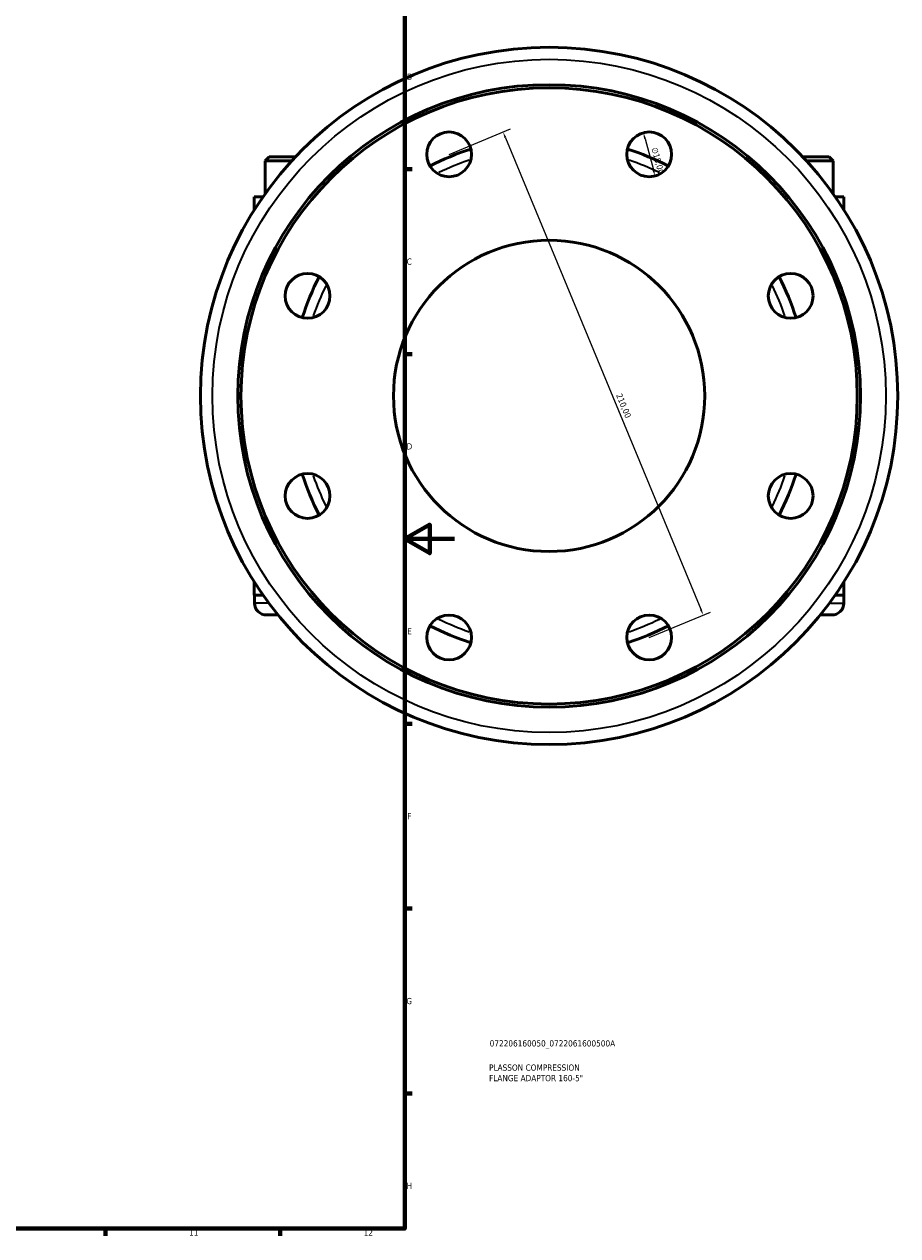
# Model space of a CAD drawing. Header units: millimetres. Extents: x -185 to 1270, y -173 to 945.
# Tile 6 of 8: x 668 to 1019, y 17 to 504. Entities that reach past the tile are written whole.
import ezdxf

# ---------------------------------------------------------------- set-up
doc = ezdxf.new("R2010")
doc.units = ezdxf.units.MM
for name, color, linetype, lineweight in [('Border (ISO)', 7, 'Continuous', 70), ('Dimension (ISO)', 7, 'Continuous', 25), ('Title (ISO)', 7, 'Continuous', 50), ('Visible (ISO)', 7, 'Continuous', 50), ('Visible Narrow (ISO)', 7, 'Continuous', 35)]:
    doc.layers.add(name, color=color, linetype=linetype, lineweight=lineweight)
doc.styles.add('Note Text (ISO)', font='tahoma.ttf')
doc.dimstyles.new('Default (ISO)', dxfattribs={"dimtxt": 2.5, "dimasz": 2.5, "dimexe": 3.175, "dimexo": 0, "dimgap": 0.762, "dimtad": 1, "dimrnd": 1e-08, "dimzin": 0, "dimtxsty": 'Note Text (ISO)', "dimcen": 0.09, "dimdle": 10, "dimclrd": 256, "dimclre": 256, "dimclrt": 256, "dimazin": 0, "dimtfac": 1.40208, "dimtmove": 0, "dimatfit": 3, "dimfxl": 1, "dimtolj": 1, "dimtzin": 0, "dimlwd": -1, "dimlwe": -1, "dimarcsym": 0})

# ---------------------------------------------------------------- blocks, each defined once
blk = doc.blocks.new('Borders Default Border')
at = {"layer": 'Border (ISO)'}
for p, q in [((821, 445.5), (823.9, 445.5)), ((821, 371.25), (823.9, 371.25)), ((821, 222.75), (823.9, 222.75)), ((821, 148.5), (823.9, 148.5)), ((821, 74.25), (823.9, 74.25)), ((700.83, 20), (700.83, 17.1)), ((770.92, 20), (770.92, 17.1))]:
    blk.add_line(p, q, dxfattribs=at)
at = {"layer": 'Border (ISO)', "flags": 128}
for points in [[(20, 20), (20, 574), (821, 574), (821, 20), (20, 20)], [(841, 297), (821, 297), (831, 302.77), (831, 291.23), (821, 297)]]:
    blk.add_lwpolyline(points, dxfattribs=at)
at = {"layer": 'Border (ISO)', "color": 232, "true_color": 0xca0064, "char_height": 2.5, "attachment_point": 7, "style": 'Note Text (ISO)'}
for s, insert in [('B', (821.89, 481.38)), ('C', (821.73, 407.08)), ('D', (821.73, 332.88)), ('E', (821.94, 258.63)), ('F', (822, 184.38)), ('G', (821.61, 110.08)), ('H', (821.74, 35.88)), ('11', (734.37, 17.1)), ('12', (804.46, 17.1))]:
    blk.add_mtext(s, dxfattribs=dict(at, insert=insert))
blk = doc.blocks.new('Title Blocks ISO')
at = {"layer": 'Title (ISO)', "color": 232, "true_color": 0xca0064, "style": 'Note Text (ISO)'}
for tag, p in [('PART_NUMBER_001', (34.08, 73.13)), ('DESCRIPTION_001', (33.84, 63.4)), ('DESCRIPTION_002', (33.84, 59.18))]:
    blk.add_attdef(tag, p, '', height=2.5, dxfattribs=at)
blk = doc.blocks.new('*D11')
at = {"layer": 'Defpoints', "color": 0, "transparency": 16777216}
for p in [(838.78, 451.43), (940.83, 266.4), (919.15, 257.42)]:
    blk.add_point(p, dxfattribs=at)
at = {"layer": 'Dimension (ISO)', "transparency": 16777216}
for p, q in [((838.78, 451.43), (863.4, 461.63)), ((861.42, 458.11), (939.87, 268.71)), ((919.15, 257.42), (943.76, 267.62))]:
    blk.add_line(p, q, dxfattribs=at)
for points in [[(861.8, 458.26), (861.03, 457.95), (860.46, 460.41)], [(940.25, 268.87), (939.48, 268.55), (940.83, 266.4)]]:
    blk.add_solid(points, dxfattribs=at)
at = {"layer": 'Dimension (ISO)', "color": 232, "true_color": 0xca0064, "transparency": 16777216, "insert": (908.09, 355.72), "char_height": 2.5, "attachment_point": 1, "rotation": 292.5, "style": 'Note Text (ISO)'}
blk.add_mtext('\\A1;210,00', dxfattribs=at)
blk = doc.blocks.new('*D12')
at = {"layer": 'Defpoints', "color": 0, "transparency": 16777216}
for p in [(916.82, 460.13), (921.47, 442.74)]:
    blk.add_point(p, dxfattribs=at)
at = {"layer": 'Dimension (ISO)', "transparency": 16777216}
blk.add_line((917.46, 457.71), (920.83, 445.16), dxfattribs=at)
for points in [[(917.87, 457.82), (917.06, 457.61), (916.82, 460.13)], [(921.23, 445.26), (920.43, 445.05), (921.47, 442.74)]]:
    blk.add_solid(points, dxfattribs=at)
at = {"layer": 'Dimension (ISO)', "color": 232, "true_color": 0xca0064, "transparency": 16777216, "insert": (922.43, 454.53), "char_height": 2.5, "attachment_point": 1, "rotation": 285, "style": 'Note Text (ISO)'}
blk.add_mtext('\\A1;∅18,00', dxfattribs=at)

msp = doc.modelspace()

# ---------------------------------------------------------------- linework, layer by layer
at = {"layer": 'Visible (ISO)'}
for p, q in [((766.4837, 450.4274), (764.8837, 448.8274)), ((764.8837, 448.8274), (775.5779, 448.8274)), ((764.8837, 448.8274), (764.8837, 435.58)), ((777.0618, 450.4274), (766.4837, 450.4274)), ((980.8657, 450.4274), (991.4437, 450.4274)), ((993.0437, 448.8274), (982.3496, 448.8274)), ((991.4437, 450.4274), (993.0437, 448.8274)), ((993.0437, 435.58), (993.0437, 448.8274)), ((760.5637, 434.4274), (764.0725, 434.4274)), ((760.5637, 434.4274), (760.5637, 429.1364)), ((997.3637, 434.4274), (993.855, 434.4274)), ((997.3637, 429.1364), (997.3637, 434.4274)), ((760.5637, 279.7183), (760.5637, 274.4274)), ((997.3637, 274.4274), (997.3637, 279.7183)), ((764.0725, 274.4274), (760.5637, 274.4274)), ((760.6637, 271.2274), (760.6637, 274.4274)), ((993.855, 274.4274), (997.3637, 274.4274)), ((997.2637, 274.4274), (997.2637, 271.2274)), ((765.4637, 266.4274), (770.0785, 266.4274)), ((992.4637, 266.4274), (987.849, 266.4274))]:
    msp.add_line(p, q, dxfattribs=at)
for centre, radius in [((878.9637, 354.4274), 140), ((878.9637, 354.4274), 125), ((878.9637, 354.4274), 123.75), ((838.782, 451.4347), 9), ((919.1455, 451.4347), 9), ((878.9637, 354.4274), 62.5), ((781.9564, 394.6091), 9), ((975.9711, 394.6091), 9), ((781.9564, 314.2456), 9), ((975.9711, 314.2456), 9), ((838.782, 257.42), 9), ((919.1455, 257.42), 9)]:
    msp.add_circle(centre, radius, dxfattribs=at)
for centre, radius, start, end in [((878.9637, 354.4274), 104, 107.594436, 117.405564), ((878.9637, 354.4274), 104, 62.594436, 72.405564), ((878.9637, 354.4274), 104, 152.594436, 162.405564), ((878.9637, 354.4274), 104, 17.594436, 27.405564), ((878.9637, 354.4274), 104, 197.594436, 207.405564), ((878.9637, 354.4274), 104, 332.594436, 342.405564), ((765.4637, 271.2274), 4.8, 180, 270), ((992.4637, 271.2274), 4.8, 270, 0), ((878.9637, 354.4274), 104, 242.594436, 252.405564), ((878.9637, 354.4274), 104, 287.594436, 297.405564)]:
    msp.add_arc(centre, radius, start, end, dxfattribs=at)
at = {"layer": 'Visible Narrow (ISO)'}
for p, q in [((765.8485, 271.2274), (760.6791, 271.2274)), ((992.079, 271.2274), (997.2484, 271.2274))]:
    msp.add_line(p, q, dxfattribs=at)
msp.add_circle((878.9637, 354.4274), 135.2, dxfattribs=at)
for start, end in [(108.7333, 116.2667), (63.7333, 71.2667), (153.7333, 161.2667), (18.7333, 26.2667), (198.7333, 206.2667), (333.7333, 341.2667), (243.7333, 251.2667), (288.7333, 296.2667)]:
    msp.add_arc((878.9637, 354.4274), 100, start, end, dxfattribs=at)

# ---------------------------------------------------------------- block references
msp.add_blockref('Borders Default Border', (0, 0))
msp.add_blockref('Title Blocks ISO', (821, 20)).add_auto_attribs({'PART_NUMBER_001': '072206160050_0722061600500A', 'DESCRIPTION_001': 'PLASSON COMPRESSION', 'DESCRIPTION_002': 'FLANGE ADAPTOR 160-5"'})

# ---------------------------------------------------------------- dimensions: what is measured, and where the dimension line sits
at = {"layer": 'Dimension (ISO)'}
dim = msp.add_linear_dim(base=(940.8257, 266.4002), p1=(838.782, 451.4347), p2=(919.1455, 257.42), angle=112.5, dimstyle='Default (ISO)', override={"dimdec": 2, "dimtp": 0, "dimtm": 0, "dimtdec": 2, "dimtofl": 0, "dimatfit": 1}, dxfattribs=at)
dim.commit()
dim.dimension.update_dxf_attribs({"geometry": '*D11', "text_midpoint": (906.3841, 349.5494), "dimtype": 160})
dim = msp.add_diameter_dim_2p(p1=(916.8161, 460.1281), p2=(921.4749, 442.7414), dimstyle='Default (ISO)', override={"dimdec": 2, "dimlfac": 1, "dimtp": 0, "dimtm": 0, "dimtdec": 2, "dimatfit": 2}, dxfattribs=at)
dim.commit()
dim.dimension.update_dxf_attribs({"geometry": '*D12', "text_midpoint": (920.0146, 448.191), "dimtype": 163})

doc.saveas('drawing.dxf')
